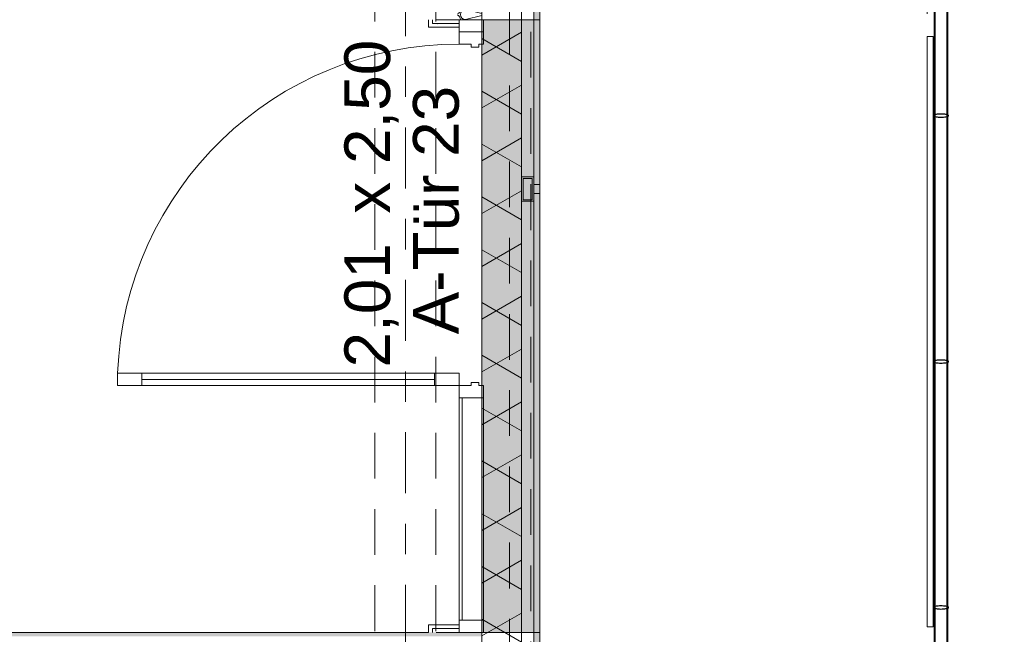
# Model space of a CAD drawing. Header units: metres. Extents: x -167 to 233, y -155 to 122.
# Tile 55 of 68: x 56.49 to 59.72, y 34.88 to 36.9. Entities that reach past the tile are written whole.
import ezdxf
from ezdxf.enums import TextEntityAlignment as Align

# ---------------------------------------------------------------- set-up
doc = ezdxf.new("R2010")
doc.units = ezdxf.units.M
doc.header["$MEASUREMENT"] = 0
for name, pattern in [('Raster', [0.4, 0.2, -0.1, 0, -0.1]), ('Strichlinie eng', [0.23, 0.15, -0.08]), ('Untersicht', [0.2, 0.15, -0.05]), ('Öffnungslinie Tür Fenster', [0.23, 0.15, -0.08])]:
    doc.linetypes.add(name, pattern=pattern)
for name, color, linetype in [('09 Schraffuren', 7, 'Continuous'), ('10 Wand außen', 7, 'Continuous'), ('20 Decke', 7, 'Continuous'), ('20 Träger', 7, 'Continuous'), ('40 Absturzsicherung', 7, 'Continuous'), ('50 Sanitäreinrichtung', 7, 'Continuous'), ('50 Staffage', 7, 'Continuous'), ('90 Achsraster', 7, 'Continuous'), ('94 Genehmigungsplanung Bemaßung', 7, 'Continuous')]:
    doc.layers.add(name, color=color, linetype=linetype)
doc.styles.add('ERSTELLTER_STIL_1', font='arial.ttf')
doc.styles.add('ERSTELLTER_STIL_2', font='arial.ttf')
doc.dimstyles.new('ERSTELLTER_STIL__2', dxfattribs={"dimtxt": 0.25, "dimasz": 0.19, "dimexe": 0.18, "dimexo": 0.1, "dimgap": 0, "dimtad": 1, "dimzin": 0, "dimdsep": 46, "dimtxsty": 'ERSTELLTER_STIL_1', "dimblk": 'ARROWHEAD_6', "dimblk1": 'ARROWHEAD_6', "dimblk2": 'ARROWHEAD_6', "dimcen": 0.09, "dimclrd": 7, "dimclre": 7, "dimclrt": 7, "dimazin": 0, "dimtfac": 1, "dimtdec": 4, "dimtmove": 0, "dimatfit": 3, "dimfxl": 1, "dimtolj": 1, "dimtzin": 0, "dimarcsym": 0})
pattern_1 = [(0, (27236.132094, 33357.27905), (0, 0.075), [0, -0.075])]

# ---------------------------------------------------------------- blocks, each defined once
blk = doc.blocks.new('Glastür Ol 1-Fl 2S 27')
at = {"layer": '10 Wand außen', "color": 7, "linetype": 'Continuous', "lineweight": 18}
for p, q in [((0.1551, 1.04), (0.1551, 1.12)), ((0.1551, 1.12), (0.1951, 1.12)), ((0.1951, 1.12), (0.1951, 1.04)), ((0.1951, 1.04), (0.1551, 1.04)), ((0.1751, 1.04), (0.1751, 0.08)), ((0.1551, 0), (0.1551, 0.08)), ((0.1551, 0.08), (0.1951, 0.08)), ((0.1951, 0.08), (0.1951, 0)), ((-1.005, 0), (-0.9249, 0)), ((-1.005, 0), (-1.005, -0.08)), ((-0.965, 0), (-1.005, 0)), ((-0.965, -0.08), (-0.965, 0)), ((-0.9649, 0), (-0.9649, -0.08)), ((-0.9249, 0), (-0.9649, 0)), ((-0.9249, -0.04), (-0.9249, 0)), ((0.1951, 0), (0.1551, 0)), ((1.005, 0), (0.1951, 0)), ((0.1951, 0), (0.1951, -0.04)), ((0.2351, 0), (0.1951, 0)), ((0.2351, -0.08), (0.2351, 0)), ((0.965, 0), (0.965, -0.08)), ((1.005, 0), (0.965, 0)), ((1.005, -0.08), (1.005, 0)), ((-0.965, -0.01), (-0.9649, -0.01)), ((0.965, -0.01), (0.2351, -0.01)), ((-0.9149, -0.04), (-0.9249, -0.04)), ((-0.9149, -0.0654), (-0.9149, -0.04)), ((0.1951, -0.04), (0.1851, -0.04)), ((0.1851, -0.04), (0.1851, -0.0654)), ((-1.005, -0.08), (-0.9249, -0.08)), ((-1.005, -0.08), (-0.965, -0.08)), ((-0.9649, -0.08), (-0.9249, -0.08)), ((-0.9249, -0.08), (-0.9249, -0.0654)), ((-0.9249, -0.0654), (-0.9149, -0.0654)), ((0.1851, -0.0654), (0.1951, -0.0654)), ((0.1951, -0.0654), (0.1951, -0.08)), ((1.005, -0.08), (0.1951, -0.08)), ((0.1951, -0.08), (0.2351, -0.08)), ((0.965, -0.08), (1.005, -0.08))]:
    blk.add_line(p, q, dxfattribs=at)
at = {"layer": '10 Wand außen', "color": 7, "linetype": 'Continuous', "lineweight": 13}
for p, q in [((-1.005, 0.1), (-0.98, 0.1)), ((-0.98, 0), (-0.98, 0.1)), ((1.005, 0.1), (0.98, 0.1)), ((0.98, 0), (0.98, 0.1)), ((-1.005, 0), (-1.005, -0.05)), ((-1.005, 0), (-1.005, -0.05)), ((1.005, 0), (1.005, -0.05)), ((1.005, 0), (1.005, -0.05)), ((-1.005, -0.05), (-1.005, -0.0625)), ((-1.005, -0.05), (-1.005, -0.0625)), ((-1.005, -0.0625), (-1.005, -0.075)), ((-1.005, -0.0625), (-1.005, -0.075)), ((1.005, -0.05), (1.005, -0.0625)), ((1.005, -0.05), (1.005, -0.0625)), ((1.005, -0.0625), (1.005, -0.075)), ((1.005, -0.0625), (1.005, -0.075))]:
    blk.add_line(p, q, dxfattribs=at)
at = {"layer": '10 Wand außen', "color": 7, "linetype": 'Continuous', "lineweight": 18, "flags": 128}
for points in [[(0.1751, 1.04), (0.1751, 0.08), (0.1551, 0.08), (0.1551, 1.04)], [(0.1951, 1.04), (0.1951, 0.08), (0.1751, 0.08), (0.1751, 1.04)]]:
    blk.add_lwpolyline(points, close=True, dxfattribs=at)
at = {"layer": '10 Wand außen', "color": 7, "linetype": 'Continuous', "lineweight": 13}
blk.add_arc((0.1951, 0), 1.12, 92.0467, 180, dxfattribs=at)
blk = doc.blocks.new('T Marker 27_5')
at = {"layer": '10 Wand außen', "color": 7, "lineweight": 18, "char_height": 0.15, "attachment_point": 7, "rotation": 180, "style": 'ERSTELLTER_STIL_1'}
for s, insert in [('\\A1;{\\pql;\\pt0;\\fArial|b0|i0|c0|p0;\\W1.000000;A-Tür 23\\fArial|b0|i0|c0|p0;\\W1.000000;\\fArial|b0|i0|c0|p0;\\W1.000000;\\fArial|b0|i0|c0|p0;\\W1.000000;}', (0.0272, -0.0738)), ('\\A1;{\\pql;\\pt0;\\fArial|b0|i0|c0|p0;\\W1.000000;2,01\\fArial|b0|i0|c0|p0;\\W1.000000;\\A1{\\H.66x;\\S^  ;}\\fArial|b0|i0|c0|p0;\\W1.000000; x 2,50\\fArial|b0|i0|c0|p0;\\W1.000000;\\A1{\\H.66x;\\S^  ;}}', (0.136, -0.2571))]:
    blk.add_mtext(s, dxfattribs=dict(at, insert=insert))
blk = doc.blocks.new('*X45', base_point=(27236.1321, 33357.279))
at = {"layer": '10 Wand außen', "color": 8, "linetype": 'Continuous', "lineweight": 18}
for p, q in [((57.9913, 38.3397), (57.9488, 38.329)), ((58.0025, 38.3156), (57.9488, 38.329)), ((58.0025, 38.3091), (57.9488, 38.2957)), ((58.0025, 38.2823), (57.9488, 38.2957)), ((58.0025, 38.2758), (57.9488, 38.2624)), ((58.0025, 38.2489), (57.9488, 38.2624)), ((58.0025, 38.2425), (57.9488, 38.229)), ((58.0025, 38.2156), (57.9488, 38.229)), ((58.0025, 38.2091), (57.9488, 38.1957)), ((58.0025, 38.1823), (57.9488, 38.1957)), ((58.0025, 38.1758), (57.9488, 38.1624)), ((58.0025, 38.1489), (57.9488, 38.1624)), ((58.0025, 38.1425), (57.9488, 38.129)), ((58.0025, 38.1156), (57.9488, 38.129)), ((58.0025, 38.1091), (57.9488, 38.0957)), ((58.0025, 38.0823), (57.9488, 38.0957)), ((58.0025, 38.0758), (57.9488, 38.0624)), ((58.0025, 38.0489), (57.9488, 38.0624)), ((58.0025, 38.0425), (57.9488, 38.029)), ((58.0025, 38.0156), (57.9488, 38.029)), ((58.0025, 38.0091), (57.9488, 37.9957)), ((58.0025, 37.9823), (57.9488, 37.9957)), ((58.0025, 37.9758), (57.9488, 37.9624)), ((58.0025, 37.9489), (57.9488, 37.9624)), ((58.0025, 37.9425), (57.9488, 37.929)), ((58.0025, 37.9156), (57.9488, 37.929)), ((58.0025, 37.9091), (57.9488, 37.8957)), ((58.0025, 37.8823), (57.9488, 37.8957)), ((58.0025, 37.8758), (57.9488, 37.8624)), ((58.0025, 37.8489), (57.9488, 37.8624)), ((58.0025, 37.8425), (57.9488, 37.829)), ((58.0025, 37.8156), (57.9488, 37.829)), ((58.0025, 37.8091), (57.9488, 37.7957)), ((58.0025, 37.7823), (57.9488, 37.7957)), ((58.0025, 37.7758), (57.9488, 37.7624)), ((58.0025, 37.7489), (57.9488, 37.7624)), ((58.0025, 37.7425), (57.9488, 37.729)), ((58.0025, 37.7156), (57.9488, 37.729)), ((58.0025, 37.7091), (57.9488, 37.6957)), ((58.0025, 37.6823), (57.9488, 37.6957)), ((58.0025, 37.6758), (57.9488, 37.6624)), ((58.0025, 37.6489), (57.9488, 37.6624)), ((58.0025, 37.6425), (57.9488, 37.629)), ((58.0025, 37.6156), (57.9488, 37.629)), ((58.0025, 37.6091), (57.9488, 37.5957)), ((58.0025, 37.5823), (57.9488, 37.5957)), ((58.0025, 37.5758), (57.9488, 37.5624)), ((58.0025, 37.5489), (57.9488, 37.5624)), ((58.0025, 37.5425), (57.9488, 37.529)), ((58.0025, 37.5156), (57.9488, 37.529)), ((58.0025, 37.5091), (57.9488, 37.4957)), ((58.0025, 37.4823), (57.9488, 37.4957)), ((58.0025, 37.4758), (57.9488, 37.4624)), ((58.0025, 37.4489), (57.9488, 37.4624)), ((58.0025, 37.4425), (57.9488, 37.429)), ((58.0025, 37.4156), (57.9488, 37.429)), ((58.0025, 37.4091), (57.9488, 37.3957)), ((58.0025, 37.3823), (57.9488, 37.3957)), ((58.0025, 37.3758), (57.9488, 37.3624)), ((58.0025, 37.3489), (57.9488, 37.3624)), ((58.0025, 37.3425), (57.9488, 37.329)), ((58.0025, 37.3156), (57.9488, 37.329)), ((58.0025, 37.3091), (57.9488, 37.2957)), ((58.0025, 37.2823), (57.9488, 37.2957)), ((58.0025, 37.2758), (57.9488, 37.2624)), ((58.0025, 37.2489), (57.9488, 37.2624)), ((58.0025, 37.2425), (57.9488, 37.229)), ((58.0025, 37.2156), (57.9488, 37.229)), ((58.0025, 37.2091), (57.9488, 37.1957)), ((58.0025, 37.1823), (57.9488, 37.1957)), ((58.0025, 37.1758), (57.9488, 37.1624)), ((58.0025, 37.1489), (57.9488, 37.1624)), ((58.0025, 37.1425), (57.9488, 37.129)), ((58.0025, 37.1156), (57.9488, 37.129)), ((58.0025, 37.1091), (57.9488, 37.0957)), ((58.0025, 37.0823), (57.9488, 37.0957)), ((58.0025, 37.0758), (57.9488, 37.0624)), ((58.0025, 37.0489), (57.9488, 37.0624)), ((58.0025, 37.0425), (57.9488, 37.029)), ((58.0025, 37.0156), (57.9488, 37.029)), ((58.0025, 37.0091), (57.9488, 36.9957)), ((58.0025, 36.9823), (57.9488, 36.9957)), ((58.0025, 36.9758), (57.9488, 36.9624)), ((58.0025, 36.9489), (57.9488, 36.9624)), ((58.0025, 36.9425), (57.9488, 36.929)), ((58.0025, 36.9156), (57.9488, 36.929)), ((58.0025, 36.9091), (57.9488, 36.8957)), ((57.9509, 36.8952), (57.9488, 36.8957))]:
    blk.add_line(p, q, dxfattribs=at)
for centre, start, end in [((57.9154, 38.329), 295.0784, 0), ((57.9154, 38.329), 0, 39.6151), ((57.9488, 38.3124), 90, 180), ((57.9488, 38.3457), 201.246, 270), ((57.9154, 38.2957), 0, 64.9216), ((57.9154, 38.2957), 295.0784, 0), ((57.9488, 38.3124), 180, 270), ((57.9488, 38.279), 90, 180), ((57.9154, 38.2624), 0, 64.9216), ((57.9154, 38.2624), 295.0784, 0), ((57.9488, 38.279), 180, 270), ((57.9488, 38.2457), 90, 180), ((57.9154, 38.229), 0, 64.9216), ((57.9154, 38.229), 295.0784, 0), ((57.9488, 38.2457), 180, 270), ((57.9488, 38.2124), 90, 180), ((57.9154, 38.1957), 0, 64.9216), ((57.9154, 38.1957), 295.0784, 0), ((57.9488, 38.2124), 180, 270), ((57.9488, 38.179), 90, 180), ((57.9154, 38.1624), 0, 64.9216), ((57.9154, 38.1624), 295.0784, 0), ((57.9488, 38.179), 180, 270), ((57.9488, 38.1457), 90, 180), ((57.9154, 38.129), 0, 64.9216), ((57.9154, 38.129), 295.0784, 0), ((57.9488, 38.1457), 180, 270), ((57.9488, 38.1124), 90, 180), ((57.9154, 38.0957), 0, 64.9216), ((57.9154, 38.0957), 295.0784, 0), ((57.9488, 38.1124), 180, 270), ((57.9488, 38.079), 90, 180), ((57.9154, 38.0624), 0, 64.9216), ((57.9154, 38.0624), 295.0784, 0), ((57.9488, 38.079), 180, 270), ((57.9488, 38.0457), 90, 180), ((57.9154, 38.029), 0, 64.9216), ((57.9488, 38.0457), 180, 270), ((57.9154, 38.029), 295.0784, 0), ((57.9154, 37.9957), 0, 64.9216), ((57.9488, 38.0124), 90, 180), ((57.9488, 38.0124), 180, 270), ((57.9154, 37.9957), 295.0784, 0), ((57.9154, 37.9624), 0, 64.9216), ((57.9488, 37.979), 90, 180), ((57.9488, 37.979), 180, 270), ((57.9154, 37.9624), 295.0784, 0), ((57.9154, 37.929), 0, 64.9216), ((57.9488, 37.9457), 90, 180), ((57.9488, 37.9457), 180, 270), ((57.9154, 37.929), 295.0784, 0), ((57.9154, 37.8957), 0, 64.9216), ((57.9488, 37.9124), 90, 180), ((57.9488, 37.9124), 180, 270), ((57.9154, 37.8957), 295.0784, 0), ((57.9154, 37.8624), 0, 64.9216), ((57.9488, 37.879), 90, 180), ((57.9488, 37.879), 180, 270), ((57.9154, 37.8624), 295.0784, 0), ((57.9154, 37.829), 0, 64.9216), ((57.9488, 37.8457), 90, 180), ((57.9488, 37.8457), 180, 270), ((57.9154, 37.829), 295.0784, 0), ((57.9154, 37.7957), 0, 64.9216), ((57.9488, 37.8124), 90, 180), ((57.9488, 37.8124), 180, 270), ((57.9154, 37.7957), 295.0784, 0), ((57.9154, 37.7624), 0, 64.9216), ((57.9488, 37.779), 90, 180), ((57.9488, 37.779), 180, 270), ((57.9154, 37.7624), 295.0784, 0), ((57.9154, 37.729), 0, 64.9216), ((57.9488, 37.7457), 90, 180), ((57.9488, 37.7457), 180, 270), ((57.9154, 37.729), 295.0784, 0), ((57.9154, 37.6957), 0, 64.9216), ((57.9488, 37.7124), 90, 180), ((57.9488, 37.7124), 180, 270), ((57.9154, 37.6957), 295.0784, 0), ((57.9154, 37.6624), 0, 64.9216), ((57.9488, 37.679), 90, 180), ((57.9488, 37.679), 180, 270), ((57.9154, 37.6624), 295.0784, 0), ((57.9154, 37.629), 0, 64.9216), ((57.9488, 37.6457), 90, 180), ((57.9488, 37.6457), 180, 270), ((57.9154, 37.629), 295.0784, 0), ((57.9154, 37.5957), 0, 64.9216), ((57.9488, 37.6124), 90, 180), ((57.9488, 37.6124), 180, 270), ((57.9154, 37.5957), 295.0784, 0), ((57.9154, 37.5624), 0, 64.9216), ((57.9488, 37.579), 90, 180), ((57.9488, 37.579), 180, 270), ((57.9154, 37.5624), 295.0784, 0), ((57.9488, 37.5457), 90, 180), ((57.9488, 37.5457), 180, 270), ((57.9154, 37.529), 0, 64.9216), ((57.9154, 37.529), 295.0784, 0), ((57.9488, 37.5124), 90, 180), ((57.9154, 37.4957), 0, 64.9216), ((57.9154, 37.4957), 295.0784, 0), ((57.9488, 37.5124), 180, 270), ((57.9488, 37.479), 90, 180), ((57.9154, 37.4624), 0, 64.9216), ((57.9154, 37.4624), 295.0784, 0), ((57.9488, 37.479), 180, 270), ((57.9488, 37.4457), 90, 180), ((57.9154, 37.429), 0, 64.9216), ((57.9154, 37.429), 295.0784, 0), ((57.9488, 37.4457), 180, 270), ((57.9488, 37.4124), 90, 180), ((57.9154, 37.3957), 0, 64.9216), ((57.9154, 37.3957), 295.0784, 0), ((57.9488, 37.4124), 180, 270), ((57.9488, 37.379), 90, 180), ((57.9154, 37.3624), 0, 64.9216), ((57.9154, 37.3624), 295.0784, 0), ((57.9488, 37.379), 180, 270), ((57.9488, 37.3457), 90, 180), ((57.9154, 37.329), 0, 64.9216), ((57.9154, 37.329), 295.0784, 0), ((57.9488, 37.3457), 180, 270), ((57.9488, 37.3124), 90, 180), ((57.9154, 37.2957), 0, 64.9216), ((57.9154, 37.2957), 295.0784, 0), ((57.9488, 37.3124), 180, 270), ((57.9488, 37.279), 90, 180), ((57.9154, 37.2624), 0, 64.9216), ((57.9154, 37.2624), 295.0784, 0), ((57.9488, 37.279), 180, 270), ((57.9488, 37.2457), 90, 180), ((57.9154, 37.229), 0, 64.9216), ((57.9154, 37.229), 295.0784, 0), ((57.9488, 37.2457), 180, 270), ((57.9488, 37.2124), 90, 180), ((57.9154, 37.1957), 0, 64.9216), ((57.9154, 37.1957), 295.0784, 0), ((57.9488, 37.2124), 180, 270), ((57.9488, 37.179), 90, 180), ((57.9154, 37.1624), 0, 64.9216), ((57.9154, 37.1624), 295.0784, 0), ((57.9488, 37.179), 180, 270), ((57.9488, 37.1457), 90, 180), ((57.9154, 37.129), 0, 64.9216), ((57.9154, 37.129), 295.0784, 0), ((57.9488, 37.1457), 180, 270), ((57.9488, 37.1124), 90, 180), ((57.9154, 37.0957), 0, 64.9216), ((57.9154, 37.0957), 295.0784, 0), ((57.9488, 37.1124), 180, 270), ((57.9488, 37.079), 90, 180), ((57.9154, 37.0624), 0, 64.9216), ((57.9154, 37.0624), 295.0784, 0), ((57.9488, 37.079), 180, 270), ((57.9488, 37.0457), 90, 180), ((57.9154, 37.029), 0, 64.9216), ((57.9154, 37.029), 295.0784, 0), ((57.9488, 37.0457), 180, 270), ((57.9488, 37.0124), 90, 180), ((57.9154, 36.9957), 0, 64.9216), ((57.9488, 37.0124), 180, 270), ((57.9154, 36.9957), 295.0784, 0), ((57.9154, 36.9624), 0, 64.9216), ((57.9488, 36.979), 90, 180), ((57.9488, 36.979), 180, 270), ((57.9154, 36.9624), 295.0784, 0), ((57.9154, 36.929), 0, 64.9216), ((57.9488, 36.9457), 90, 180), ((57.9488, 36.9457), 180, 270), ((57.9154, 36.929), 295.0784, 0), ((57.9154, 36.8957), 0, 64.9216), ((57.9488, 36.9124), 90, 180), ((57.9488, 36.9124), 180, 270), ((57.9154, 36.8957), 358.1721, 0), ((57.9488, 36.879), 90, 104.5103)]:
    blk.add_arc(centre, 0.0167, start, end, dxfattribs=at)
blk = doc.blocks.new('Standard-Rastermarker_138')
at = {"layer": '90 Achsraster', "color": 14, "linetype": 'Raster', "lineweight": 18, "true_color": 0xa80000}
blk.add_line((1, 0), (24.6809, 0), dxfattribs=at)
at = {"layer": '90 Achsraster', "color": 14, "lineweight": 18, "true_color": 0xa80000, "style": 'ERSTELLTER_STIL_2'}
for tag, p in [('AC_MarkerText_1_0', (-0.5686, -0.0686)), ('AC_MarkerText_1_1', (25.8123, -0.0686))]:
    blk.add_attdef(tag, text='', height=0.3, rotation=90, dxfattribs=at).set_placement(p, align=Align.TOP_CENTER)
blk = doc.blocks.new('Rechteck Raster Kassetten Fassade - ACB_3')
at = {"layer": '50 Sanitäreinrichtung', "linetype": 'Continuous', "lineweight": 0, "true_color": 0x9e9e9e}
for points in [[(6.015, 0.19), (6.015, 0.17), (7.985, 0.17), (7.985, 0.19)], [(8.015, 0.19), (8.015, 0.17), (9.985, 0.17), (9.985, 0.19)]]:
    blk.add_hatch(color=253, dxfattribs=at).paths.add_polyline_path(points)
h = blk.add_hatch(color=253, dxfattribs=at)
h.paths.add_polyline_path([(8.04, 0.13), (8.04, 0.17), (7.96, 0.17), (7.96, 0.13)])
h.paths.add_polyline_path([(7.965, 0.165), (8.035, 0.165), (8.035, 0.135), (7.965, 0.135)], flags=0)
at = {"layer": '50 Sanitäreinrichtung', "linetype": 'Continuous', "lineweight": 18}
h = blk.add_hatch(dxfattribs=at)
h.set_pattern_fill('Dämmung__weich_0001', color=8, style=0, pattern_type=2)
h.set_pattern_definition([(60, (0, 0), (-0.1299038, 0.075), []), (120, (0, 0), (0.1299038, 0.075), [])])
h.paths.add_polyline_path([(0, 0), (15.5, 0), (15.63, 0.13), (-0.13, 0.13)])
at = {"layer": '50 Sanitäreinrichtung', "color": 251, "linetype": 'Continuous', "lineweight": 18, "true_color": 0x5f5f5f}
for p, q in [((7.985, 0.19), (6.015, 0.19)), ((7.985, 0.19), (6.015, 0.19)), ((6.015, 0.17), (7.985, 0.17)), ((6.015, 0.17), (7.985, 0.17)), ((8.04, 0.17), (7.96, 0.17)), ((7.96, 0.17), (7.96, 0.13)), ((8.04, 0.17), (7.96, 0.17)), ((7.96, 0.17), (7.96, 0.13)), ((7.965, 0.165), (7.965, 0.135)), ((8.035, 0.165), (7.965, 0.165)), ((7.965, 0.165), (7.965, 0.135)), ((8.035, 0.165), (7.965, 0.165)), ((7.985, 0.17), (7.985, 0.19)), ((7.985, 0.17), (7.985, 0.19)), ((9.985, 0.19), (8.015, 0.19)), ((8.015, 0.19), (8.015, 0.17)), ((9.985, 0.19), (8.015, 0.19)), ((8.015, 0.19), (8.015, 0.17)), ((8.015, 0.17), (9.985, 0.17)), ((8.015, 0.17), (9.985, 0.17)), ((8.035, 0.165), (8.035, 0.135)), ((8.035, 0.165), (8.035, 0.135)), ((8.04, 0.17), (8.04, 0.13)), ((8.04, 0.17), (8.04, 0.13)), ((15.63, 0.13), (-0.13, 0.13)), ((8.04, 0.13), (7.96, 0.13)), ((8.04, 0.13), (7.96, 0.13)), ((8.035, 0.135), (7.965, 0.135)), ((8.035, 0.135), (7.965, 0.135)), ((0, 0), (15.5, 0))]:
    blk.add_line(p, q, dxfattribs=at)
at = {"layer": '50 Sanitäreinrichtung', "color": 251, "linetype": 'Strichlinie eng', "lineweight": 18, "true_color": 0x5f5f5f}
blk.add_line((15.59, 0.09), (-0.09, 0.09), dxfattribs=at)
blk = doc.blocks.new('Text 3D 27_2')
at = {"layer": '50 Staffage', "color": 7, "linetype": 'Continuous', "lineweight": 13}
for q in [(0, 0), (1.93581, -0.02)]:
    blk.add_line((1.93581, 0), q, dxfattribs=at)
at = {"layer": '50 Staffage', "color": 7, "linetype": 'Continuous', "lineweight": 13, "flags": 128}
blk.add_lwpolyline([(0, 0), (0, -0.02), (1.93581, -0.02), (1.93581, 0)], close=True, dxfattribs=at)
at = {"layer": '50 Staffage', "color": 7, "linetype": 'Continuous', "lineweight": 13}
blk.add_point((1.93581, 0), dxfattribs=at)
blk = doc.blocks.new('*D249', base_point=(27236.1321, 33357.279))
at = {"layer": '94 Genehmigungsplanung Bemaßung', "color": 7, "linetype": 'Continuous', "lineweight": 13}
for p, q in [((54.7864, 43.7397), (54.5864, 43.9397)), ((54.8739, 43.8397), (54.4989, 43.8397)), ((54.6864, 28.1797), (54.6864, 43.8397)), ((54.5864, 28.2797), (54.7864, 28.0797)), ((54.8739, 28.1797), (54.4989, 28.1797)), ((54.6864, 28.0297), (54.6864, 28.1797))]:
    blk.add_line(p, q, dxfattribs=at)
at = {"layer": '94 Genehmigungsplanung Bemaßung', "color": 7, "lineweight": 13, "char_height": 0.25, "attachment_point": 7, "rotation": 90, "style": 'ERSTELLTER_STIL_1'}
for s, insert in [('\\A1;{\\pql;\\fArial|b0|i0|c0|p0;\\W1.000000;16}', (54.6364, 43.3583)), ('\\A1;{\\pql;\\fArial|b0|i0|c0|p0;\\W1.000000;15,66}', (54.6364, 35.39))]:
    blk.add_mtext(s, dxfattribs=dict(at, insert=insert))
blk = doc.blocks.new('ARROWHEAD_6')
at = {"color": 0, "linetype": 'Continuous', "lineweight": 0}
for p, q in [((-0.5, -0.5), (0.5, 0.5)), ((0, 0), (-1, 0))]:
    blk.add_line(p, q, dxfattribs=at)
blk = doc.blocks.new('*D251', base_point=(27236.1321, 33357.279))
at = {"layer": '94 Genehmigungsplanung Bemaßung', "color": 7, "linetype": 'Continuous', "lineweight": 13}
for p, q in [((63.0177, 43.9997), (63.0177, 44.1497)), ((63.1177, 43.8997), (62.9177, 44.0997)), ((63.2052, 43.9997), (62.8302, 43.9997)), ((63.0177, 28.1797), (63.0177, 43.9997)), ((62.9177, 28.2797), (63.1177, 28.0797)), ((63.2052, 28.1797), (62.8302, 28.1797)), ((63.0177, 28.0297), (63.0177, 28.1797))]:
    blk.add_line(p, q, dxfattribs=at)
at = {"layer": '94 Genehmigungsplanung Bemaßung', "color": 7, "lineweight": 13, "insert": (62.9677, 35.6607), "char_height": 0.25, "attachment_point": 7, "rotation": 90, "style": 'ERSTELLTER_STIL_1'}
blk.add_mtext('\\A1;{\\pql;\\fArial|b0|i0|c0|p0;\\W1.000000;15,82}', dxfattribs=at)

msp = doc.modelspace()

# ---------------------------------------------------------------- hatches: boundary and pattern name
at = {"layer": '09 Schraffuren', "linetype": 'Continuous', "lineweight": 18}
msp.add_hatch(color=255, dxfattribs=at).paths.add_polyline_path([(58.0025, 36.8952), (58.1925, 36.8952), (58.1925, 34.8852), (58.0025, 34.8852)])
at = {"layer": '10 Wand außen', "linetype": 'Continuous', "lineweight": 13, "true_color": 0x000100}
h = msp.add_hatch(dxfattribs=at)
h.set_pattern_fill('Gipskarton_0001', color=98, style=0, pattern_type=2)
h.set_pattern_definition(pattern_1)
h.paths.add_polyline_path([(57.8275, 36.8702), (57.9275, 36.8702), (57.9275, 36.8827), (57.84, 36.8827), (57.84, 36.8952), (57.8275, 36.8952)])
h = msp.add_hatch(dxfattribs=at)
h.set_pattern_fill('Gipskarton_0001', color=98, style=0, pattern_type=2)
h.set_pattern_definition(pattern_1)
h.paths.add_polyline_path([(57.84, 36.8827), (57.9275, 36.8827), (57.9275, 36.8952), (57.8525, 36.8952), (57.84, 36.8952)])
h = msp.add_hatch(dxfattribs=at)
h.set_pattern_fill('Gipskarton_0001', color=98, style=0, pattern_type=2)
h.set_pattern_definition(pattern_1)
h.paths.add_polyline_path([(57.8275, 34.8852), (57.84, 34.8852), (57.84, 34.8977), (57.9275, 34.8977), (57.9275, 34.9102), (57.8275, 34.9102)])
h = msp.add_hatch(dxfattribs=at)
h.set_pattern_fill('Gipskarton_0001', color=98, style=0, pattern_type=2)
h.set_pattern_definition(pattern_1)
h.paths.add_polyline_path([(47.3811, 34.8727), (58.0025, 34.8727), (58.0025, 34.8852), (47.3811, 34.8852)])
h = msp.add_hatch(dxfattribs=at)
h.set_pattern_fill('Gipskarton_0001', color=98, style=0, pattern_type=2)
h.set_pattern_definition(pattern_1)
h.paths.add_polyline_path([(57.84, 34.8852), (57.8525, 34.8852), (57.9275, 34.8852), (57.9275, 34.8977), (57.84, 34.8977)])

# ---------------------------------------------------------------- linework, layer by layer
at = {"layer": '09 Schraffuren', "color": 7, "linetype": 'Continuous', "lineweight": 13, "flags": 128}
msp.add_lwpolyline([(58.0025, 36.8952), (58.1925, 36.8952), (58.1925, 34.8852), (58.0025, 34.8852)], close=True, dxfattribs=at)
at = {"layer": '10 Wand außen', "color": 7, "linetype": 'Continuous', "lineweight": 13}
for p, q in [((57.8275, 36.8952), (57.8275, 36.8702)), ((57.9275, 36.8702), (57.8275, 36.8702)), ((57.84, 36.8952), (57.84, 36.8827)), ((57.84, 36.8827), (57.9275, 36.8827)), ((57.8525, 36.8952), (57.9275, 36.8952)), ((57.9275, 36.8952), (57.9275, 36.8827)), ((57.9275, 36.8952), (57.9775, 36.8952)), ((57.9275, 36.8827), (57.9275, 36.8702)), ((57.9775, 36.8952), (57.99, 36.8952)), ((57.99, 36.8952), (58.0025, 36.8952)), ((57.9275, 34.9102), (57.8275, 34.9102)), ((57.8275, 34.8852), (57.8275, 34.9102)), ((57.9275, 34.8977), (57.9275, 34.9102)), ((57.84, 34.8852), (57.84, 34.8977)), ((57.84, 34.8977), (57.9275, 34.8977)), ((57.8525, 34.8852), (57.9275, 34.8852)), ((57.9275, 34.8852), (57.9275, 34.8977)), ((57.9275, 34.8852), (57.9775, 34.8852)), ((57.9775, 34.8852), (57.99, 34.8852)), ((57.99, 34.8852), (58.0025, 34.8852))]:
    msp.add_line(p, q, dxfattribs=at)
at = {"layer": '10 Wand außen', "color": 7, "linetype": 'Continuous', "lineweight": 13, "flags": 128}
for points in [[(57.8275, 34.8852), (47.3811, 34.8852)], [(57.9775, 34.8852), (57.8525, 34.8852)], [(58.0025, 34.7102), (58.0025, 34.8852)]]:
    msp.add_lwpolyline(points, dxfattribs=at)
at = {"layer": '20 Decke', "color": 7, "linetype": 'Continuous', "lineweight": 13, "flags": 128}
msp.add_lwpolyline([(38.1011, 43.8397), (38.1011, 28.3397), (38.2411, 28.3397), (42.5011, 28.3397), (42.5011, 28.8397), (43.0011, 28.8397), (43.0011, 28.3397), (47.5011, 28.3397), (47.5011, 28.8397), (48.0011, 28.8397), (48.0011, 28.4722), (52.5025, 28.4722), (52.5025, 28.8397), (53.0025, 28.8397), (53.0025, 28.3397), (57.5025, 28.3397), (57.5025, 28.8397), (58.0025, 28.8397), (58.0025, 43.8397), (47.5011, 43.8397), (43.0011, 43.8397), (43.0011, 43.3397), (42.5011, 43.3397), (42.5011, 43.8397)], close=True, dxfattribs=at)
at = {"layer": '20 Decke', "color": 7, "linetype": 'Öffnungslinie Tür Fenster', "lineweight": 13, "flags": 128}
msp.add_lwpolyline([(58.1625, 34.2052), (58.1625, 37.1197), (58.2225, 37.1197), (58.2225, 37.3597), (59.4625, 37.3597), (59.4625, 37.1197), (59.4625, 34.2052)], close=True, dxfattribs=at)
at = {"layer": '20 Träger', "color": 7, "linetype": 'Untersicht', "lineweight": 18}
for p, q in [((57.6511, 27.6397), (57.6511, 44.5397)), ((57.8511, 27.6397), (57.8511, 44.5397))]:
    msp.add_line(p, q, dxfattribs=at)
at = {"layer": '40 Absturzsicherung', "color": 250, "linetype": 'Continuous', "lineweight": 25, "true_color": 0x191919}
for p, q in [((59.485, 37.3872), (59.485, 34.1827)), ((59.53, 34.1377), (59.53, 37.3872)), ((59.4875, 37.3622), (59.4875, 34.1802)), ((59.4875, 37.3622), (59.4875, 34.1802)), ((59.5275, 34.1402), (59.5275, 37.3622)), ((59.5275, 34.1402), (59.5275, 37.3622))]:
    msp.add_line(p, q, dxfattribs=at)
at = {"layer": '40 Absturzsicherung', "color": 250, "linetype": 'Continuous', "lineweight": 25, "true_color": 0x191919, "flags": 128}
for points in [[(59.4825, 36.5805), (59.4829, 36.5796), (59.484, 36.5788), (59.4858, 36.578), (59.4883, 36.5773), (59.4914, 36.5766), (59.495, 36.5761), (59.4989, 36.5758), (59.5032, 36.5756), (59.5075, 36.5755), (59.5118, 36.5756), (59.516, 36.5758), (59.52, 36.5761), (59.5236, 36.5766), (59.5266, 36.5773), (59.5291, 36.578), (59.531, 36.5788), (59.5321, 36.5796), (59.5325, 36.5805), (59.5321, 36.5813), (59.531, 36.5822), (59.5291, 36.583), (59.5266, 36.5837), (59.5236, 36.5843), (59.52, 36.5848), (59.516, 36.5852), (59.5118, 36.5854), (59.5075, 36.5855), (59.5032, 36.5854), (59.4989, 36.5852), (59.495, 36.5848), (59.4914, 36.5843), (59.4883, 36.5837), (59.4858, 36.583), (59.484, 36.5822), (59.4829, 36.5813)], [(59.4825, 35.7737), (59.4829, 35.7728), (59.484, 35.772), (59.4858, 35.7712), (59.4883, 35.7705), (59.4914, 35.7699), (59.495, 35.7694), (59.4989, 35.769), (59.5032, 35.7688), (59.5075, 35.7687), (59.5118, 35.7688), (59.516, 35.769), (59.52, 35.7694), (59.5236, 35.7699), (59.5266, 35.7705), (59.5291, 35.7712), (59.531, 35.772), (59.5321, 35.7728), (59.5325, 35.7737), (59.5321, 35.7746), (59.531, 35.7754), (59.5291, 35.7762), (59.5266, 35.7769), (59.5236, 35.7775), (59.52, 35.778), (59.516, 35.7784), (59.5118, 35.7786), (59.5075, 35.7787), (59.5032, 35.7786), (59.4989, 35.7784), (59.495, 35.778), (59.4914, 35.7775), (59.4883, 35.7769), (59.4858, 35.7762), (59.484, 35.7754), (59.4829, 35.7746)], [(59.4825, 34.9669), (59.4829, 34.9661), (59.484, 34.9652), (59.4858, 34.9644), (59.4883, 34.9637), (59.4914, 34.9631), (59.495, 34.9626), (59.4989, 34.9623), (59.5032, 34.962), (59.5075, 34.9619), (59.5118, 34.962), (59.516, 34.9623), (59.52, 34.9626), (59.5236, 34.9631), (59.5266, 34.9637), (59.5291, 34.9644), (59.531, 34.9652), (59.5321, 34.9661), (59.5325, 34.9669), (59.5321, 34.9678), (59.531, 34.9687), (59.5291, 34.9694), (59.5266, 34.9702), (59.5236, 34.9708), (59.52, 34.9713), (59.516, 34.9716), (59.5118, 34.9719), (59.5075, 34.9719), (59.5032, 34.9719), (59.4989, 34.9716), (59.495, 34.9713), (59.4914, 34.9708), (59.4883, 34.9702), (59.4858, 34.9694), (59.484, 34.9687), (59.4829, 34.9678)]]:
    msp.add_lwpolyline(points, close=True, dxfattribs=at)

# ---------------------------------------------------------------- block references
at = {"layer": '10 Wand außen', "color": 7, "lineweight": 35}
msp.add_blockref('*X45', (27236.1321, 33357.279), dxfattribs=at)
at = {"layer": '10 Wand außen', "color": 7, "linetype": 'Continuous', "lineweight": 13, "xscale": -1, "rotation": 90}
msp.add_blockref('Glastür Ol 1-Fl 2S 27', (57.9275, 35.8902), dxfattribs=at)
at = {"layer": '10 Wand außen', "color": 7, "lineweight": 13, "rotation": 270}
msp.add_blockref('T Marker 27_5', (58.0025, 35.8902), dxfattribs=at)
at = {"layer": '50 Sanitäreinrichtung', "color": 251, "linetype": 'Continuous', "lineweight": 18, "true_color": 0x5f5f5f, "xscale": -1, "rotation": 270}
msp.add_blockref('Rechteck Raster Kassetten Fassade - ACB_3', (58.0025, 28.3397), dxfattribs=at)
at = {"layer": '50 Staffage', "color": 1, "linetype": 'Continuous', "lineweight": 18, "true_color": 0xf50000, "rotation": 90}
msp.add_blockref('Text 3D 27_2', (59.4625, 34.9037), dxfattribs=at)
at = {"layer": '90 Achsraster', "color": 7, "linetype": 'Continuous', "lineweight": 18, "rotation": 270}
msp.add_blockref('Standard-Rastermarker_138', (57.7525, 47.5416), dxfattribs=at)

# ---------------------------------------------------------------- dimensions: what is measured, and where the dimension line sits
at = {"layer": '94 Genehmigungsplanung Bemaßung', "color": 7, "linetype": 'Continuous', "lineweight": 13}
for base, p1, p2, picture, middle in [((63.0177, 43.9997), (57.7672, 28.1797), (57.7672, 43.9997), '*D251', (62.8427, 36.0795)), ((54.6864, 43.8397), (58.1625, 28.1797), (57.5025, 43.8397), '*D249', (54.5114, 35.8088))]:
    dim = msp.add_linear_dim(base=base, p1=p1, p2=p2, angle=90, dimstyle='ERSTELLTER_STIL__2', dxfattribs=at)
    dim.commit()
    dim.dimension.update_dxf_attribs({"geometry": picture, "text_midpoint": middle, "dimtype": 160, "text_rotation": 90})

doc.saveas('drawing.dxf')
